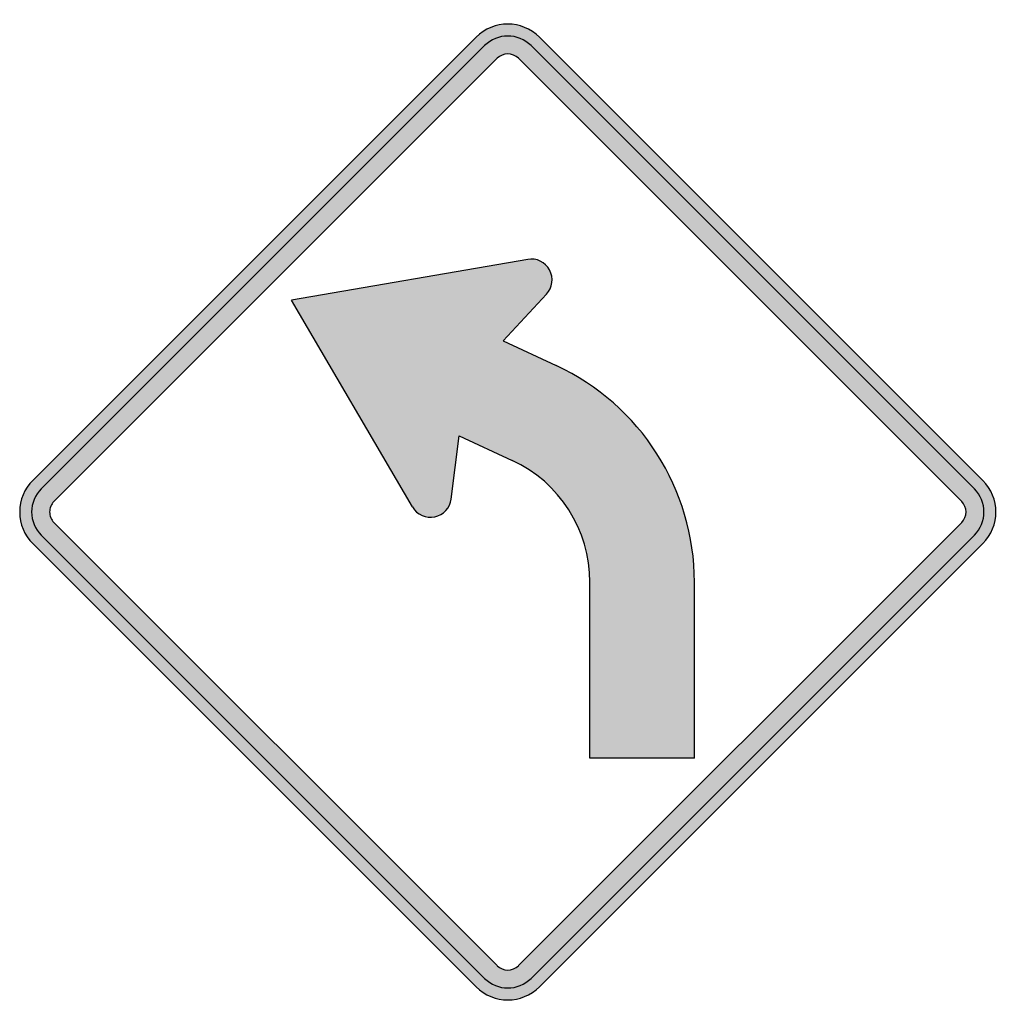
# Model space of a CAD drawing. Header units: inches. Extents: x -21.2 to 21.4, y -21.4 to 21.4.
import ezdxf

# ---------------------------------------------------------------- set-up
doc = ezdxf.new("R2010")
doc.units = ezdxf.units.IN
doc.header["$MEASUREMENT"] = 0

msp = doc.modelspace()

# ---------------------------------------------------------------- hatches: boundary and pattern name
h = msp.add_hatch(color=7)
h.paths.add_polyline_path([(-1.379, -20.64), (-20.64, -1.379), (-20.81, -1.181), (-20.952, -0.969), (-21.065, -0.742), (-21.15, -0.502), (-21.199, -0.255), (-21.213, 0), (-21.199, 0.255), (-21.15, 0.502), (-21.065, 0.742), (-20.952, 0.969), (-20.81, 1.181), (-20.64, 1.372), (-1.379, 20.64), (-1.174, 20.817), (-0.962, 20.959), (-0.735, 21.072), (-0.495, 21.15), (-0.247, 21.199), (0, 21.213), (0.247, 21.199), (0.495, 21.15), (0.735, 21.072), (0.962, 20.959), (1.174, 20.817), (1.379, 20.64), (20.64, 1.372), (20.817, 1.174), (20.959, 0.962), (21.072, 0.735), (21.15, 0.495), (21.199, 0.247), (21.213, 0), (21.199, -0.247), (21.15, -0.495), (21.072, -0.735), (20.959, -0.962), (20.817, -1.174), (20.64, -1.379), (1.379, -20.64), (1.174, -20.817), (0.962, -20.959), (0.735, -21.072), (0.495, -21.15), (0.247, -21.199), (0, -21.213), (-0.247, -21.199), (-0.495, -21.15), (-0.735, -21.072), (-0.962, -20.959), (-1.174, -20.817), (-1.379, -20.64)])
h.paths.add_polyline_path([(-19.721, -0.46), (-19.778, -0.396), (-19.827, -0.325), (-19.863, -0.247), (-19.891, -0.17), (-19.905, -0.085), (-19.912, 0), (-19.905, 0.085), (-19.891, 0.17), (-19.863, 0.247), (-19.827, 0.325), (-19.778, 0.396), (-19.721, 0.46), (-0.46, 19.721), (-0.318, 19.827), (-0.163, 19.891), (0, 19.912), (0.163, 19.891), (0.318, 19.827), (0.46, 19.721), (19.721, 0.46), (19.827, 0.318), (19.891, 0.163), (19.912, 0), (19.891, -0.163), (19.827, -0.318), (19.721, -0.46), (0.46, -19.721), (0.318, -19.827), (0.163, -19.891), (0, -19.912), (-0.163, -19.891), (-0.318, -19.827), (-0.46, -19.721), (-19.721, -0.46)], flags=0)
msp.add_hatch(color=7).paths.add_polyline_path([(8.111, -10.706), (3.571, -10.706), (3.571, -3.048), (3.543, -2.489), (3.458, -1.937), (3.33, -1.4), (3.154, -0.877), (2.92, -0.382), (2.652, 0.092), (2.341, 0.537), (1.98, 0.955), (1.591, 1.336), (1.16, 1.676), (0.693, 1.98), (0.191, 2.249), (-2.114, 3.316), (-2.461, 0.566), (-2.503, 0.375), (-2.581, 0.205), (-2.694, 0.057), (-2.828, -0.064), (-2.991, -0.156), (-3.175, -0.212), (-3.366, -0.233), (-3.55, -0.212), (-3.726, -0.156), (-3.889, -0.064), (-4.031, 0.064), (-4.144, 0.219), (-9.405, 9.214), (0.863, 10.981), (1.054, 10.996), (1.237, 10.967), (1.414, 10.904), (1.57, 10.812), (1.704, 10.677), (1.817, 10.522), (1.888, 10.345), (1.923, 10.161), (1.916, 9.977), (1.874, 9.793), (1.796, 9.624), (1.683, 9.468), (-0.198, 7.432), (2.107, 6.364), (2.56, 6.138), (2.991, 5.897), (3.415, 5.636), (3.825, 5.353), (4.214, 5.056), (4.589, 4.745), (4.95, 4.412), (5.289, 4.066), (5.614, 3.698), (5.918, 3.323), (6.208, 2.934), (6.484, 2.531), (6.732, 2.121), (6.965, 1.69), (7.177, 1.252), (7.368, 0.806), (7.538, 0.354), (7.686, -0.113), (7.814, -0.587), (7.92, -1.068), (8.004, -1.556), (8.061, -2.051), (8.096, -2.546), (8.111, -3.048), (8.111, -10.706)])

# ---------------------------------------------------------------- linework, layer by layer
at = {"color": 7}
for p, q in [((-20.643, 1.375), (-1.376, 20.643)), ((1.376, 20.643), (20.643, 1.375)), ((-20.275, 1.009), (-1.009, 20.276)), ((1.009, 20.276), (20.277, 1.009)), ((-19.723, 0.458), (-0.457, 19.725)), ((0.458, 19.725), (19.725, 0.458)), ((0.863, 10.983), (-9.407, 9.212)), ((1.685, 9.472), (-0.199, 7.435)), ((-4.143, 0.218), (-9.407, 9.212)), ((-0.199, 7.435), (2.105, 6.363)), ((-2.459, 0.564), (-2.114, 3.316)), ((-2.114, 3.316), (0.191, 2.245)), ((-19.723, -0.457), (-0.457, -19.723)), ((19.725, -0.457), (0.458, -19.723)), ((-20.275, -1.009), (-1.009, -20.275)), ((20.277, -1.009), (1.009, -20.275)), ((-20.643, -1.376), (-1.376, -20.643)), ((20.643, -1.376), (1.376, -20.643)), ((3.568, -10.705), (3.568, -3.049)), ((8.11, -10.705), (8.11, -3.049)), ((8.11, -10.705), (3.568, -10.705))]:
    msp.add_line(p, q, dxfattribs=at)
for points in [[(1.376, 20.643), (0.616, 21.403), (-0.616, 21.403), (-1.376, 20.643)], [(1.009, 20.276), (0.452, 20.833), (-0.452, 20.833), (-1.009, 20.276)], [(0.458, 19.724), (0.205, 19.977), (-0.205, 19.977), (-0.458, 19.724)], [(8.109, -3.049), (8.109, 0.989), (5.767, 4.661), (2.106, 6.363)], [(3.568, -3.049), (3.568, -0.778), (2.251, 1.288), (0.191, 2.245)], [(20.643, -1.376), (21.403, -0.616), (21.403, 0.616), (20.643, 1.376)], [(20.276, -1.009), (20.833, -0.452), (20.833, 0.452), (20.276, 1.009)], [(19.725, -0.458), (19.977, -0.205), (19.977, 0.205), (19.725, 0.458)], [(-0.458, -19.724), (-0.205, -19.977), (0.205, -19.977), (0.458, -19.724)], [(-1.009, -20.276), (-0.452, -20.833), (0.452, -20.833), (1.009, -20.276)], [(-1.376, -20.643), (-0.616, -21.403), (0.616, -21.403), (1.376, -20.643)]]:
    msp.add_open_spline(points, degree=3, dxfattribs=at)
for points in [[(1.684, 9.472), (1.948, 9.758), (2.001, 10.18), (1.815, 10.522), (1.629, 10.864), (1.246, 11.05), (0.863, 10.984)], [(-20.643, 1.376), (-21.008, 1.011), (-21.213, 0.516), (-21.213, 0), (-21.213, -0.516), (-21.008, -1.011), (-20.643, -1.376)], [(-20.276, 1.009), (-20.543, 0.741), (-20.694, 0.378), (-20.694, 0), (-20.694, -0.378), (-20.543, -0.741), (-20.276, -1.009)], [(-19.725, 0.458), (-19.846, 0.336), (-19.914, 0.172), (-19.914, 0), (-19.914, -0.172), (-19.846, -0.336), (-19.724, -0.458)], [(-4.143, 0.218), (-3.947, -0.118), (-3.558, -0.292), (-3.177, -0.213), (-2.796, -0.135), (-2.507, 0.178), (-2.458, 0.564)]]:
    msp.add_open_spline(points, degree=3, knots=[0, 0, 0, 0, 1, 1, 1, 2, 2, 2, 2], dxfattribs=at)

doc.saveas('drawing.dxf')
